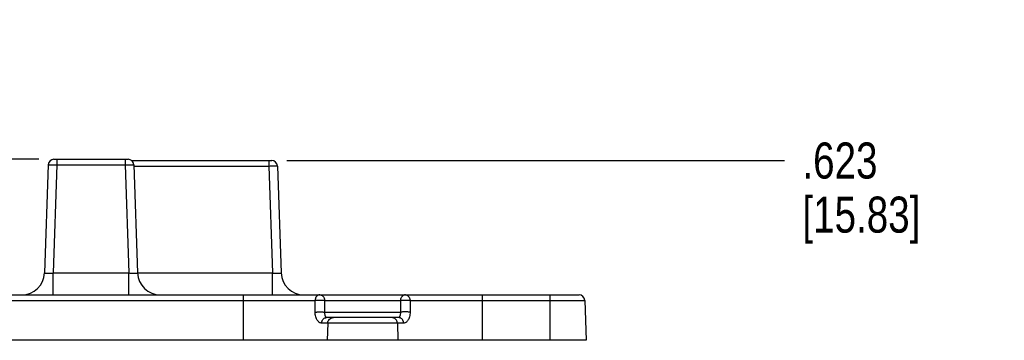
# Model space of a CAD drawing. Header units: inches. Extents: x 0 to 22, y 0 to 17.
# Tile 16 of 24: x 13.4 to 16.8, y 5.2 to 6.3. Entities that reach past the tile are written whole.
import ezdxf

# ---------------------------------------------------------------- set-up
doc = ezdxf.new("R2010")
doc.units = ezdxf.units.IN
doc.header["$LTSCALE"] = 1.21
doc.header["$MEASUREMENT"] = 0
doc.layers.get('0').update_dxf_attribs({"linetype": 'CONTINUOUS'})
doc.layers.add('DIMENSIONS', color=7, linetype='CONTINUOUS')
doc.styles.get("Standard").update_dxf_attribs({"font": 'txt', "width": 0.8})
doc.dimstyles.new('DIMSTYLE_1', dxfattribs={"dimtxt": 0.125, "dimasz": 0.18, "dimexe": 0.18, "dimexo": 0.0625, "dimgap": 0.09, "dimtad": 0, "dimtih": 1, "dimtoh": 1, "dimdec": 3, "dimzin": 4, "dimdsep": 46, "dimtxsty": 'STANDARD', "dimblk": '_FILLED', "dimblk1": '_FILLED', "dimblk2": '_FILLED', "dimcen": 0.09, "dimadec": 0, "dimazin": 0, "dimtp": 0.01, "dimtm": 0.01, "dimtfac": 1, "dimtdec": 3, "dimtofl": 0, "dimtmove": 0, "dimatfit": 3, "dimldrblk": '_FILLED', "dimfxl": 1, "dimtolj": 1, "dimtzin": 4, "dimarcsym": 0})

# ---------------------------------------------------------------- blocks, each defined once
blk = doc.blocks.new('*D3')
at = {"layer": 'DIMENSIONS', "color": 2, "linetype": 'CONTINUOUS'}
for p, q in [((11.7308, 6.2506), (10.8464, 6.2506)), ((12.2968, 5.8392), (11.7308, 6.2506)), ((13.4366, 5.8392), (12.2968, 5.8392))]:
    blk.add_line(p, q, dxfattribs=at)
at = {"layer": 'DIMENSIONS', "color": 2, "linetype": 'CONTINUOUS', "insert": (10.7839, 6.3131), "char_height": 0.125, "width": 1.225, "attachment_point": 3, "line_spacing_factor": 0.9}
blk.add_mtext('.628{\\Ftxt.shx;\\W1.000000;\\H0.125000; }[15.94]', dxfattribs=at)
blk = doc.blocks.new('_FILLED')
at = {"color": 0, "linetype": 'BYBLOCK'}
blk.add_solid([(0, 0), (-1, 0.174), (-1, -0.174)], dxfattribs=at)
blk = doc.blocks.new('*D6')
at = {"layer": 'DIMENSIONS', "color": 2, "linetype": 'CONTINUOUS'}
blk.add_line((14.2959, 5.8349), (16.0214, 5.8349), dxfattribs=at)
at = {"layer": 'DIMENSIONS', "color": 2, "linetype": 'CONTINUOUS', "insert": (16.0839, 5.8974), "char_height": 0.125, "width": 0.7, "attachment_point": 1, "line_spacing_factor": 0.9}
blk.add_mtext('.623\\P[15.83]', dxfattribs=at)

msp = doc.modelspace()

# ---------------------------------------------------------------- linework, layer by layer
at = {"color": 7, "linetype": 'CONTINUOUS'}
for p, q in [((13.4888, 5.8392), (13.746, 5.8392)), ((13.4991, 5.8392), (13.4991, 5.8202)), ((13.7357, 5.8392), (13.7357, 5.8202)), ((13.4691, 5.8202), (13.456, 5.4451)), ((13.4991, 5.8202), (13.486, 5.4451)), ((13.4991, 5.8202), (13.7357, 5.8202)), ((13.7357, 5.8202), (13.7488, 5.4451)), ((13.7579, 5.8349), (14.2437, 5.8349)), ((13.7657, 5.8202), (13.7788, 5.4451)), ((13.7657, 5.8159), (14.2334, 5.8159)), ((14.2334, 5.8349), (14.2334, 5.8159)), ((14.2334, 5.8159), (14.2463, 5.4451)), ((14.2634, 5.8159), (14.2763, 5.4451)), ((13.486, 5.4451), (13.7488, 5.4451)), ((13.486, 5.3691), (13.486, 5.4451)), ((13.7488, 5.3691), (13.7488, 5.4451)), ((13.7788, 5.4451), (14.2463, 5.4451)), ((14.2463, 5.3691), (14.2463, 5.4451)), ((11.5584, 5.3691), (15.3094, 5.3691)), ((14.1448, 5.3691), (14.1448, 5.2116)), ((14.9731, 5.3691), (14.9731, 5.2116)), ((15.2079, 5.3691), (15.2079, 5.2116)), ((11.8244, 5.3501), (14.3944, 5.3501)), ((14.3944, 5.3094), (14.3944, 5.3501)), ((14.4275, 5.3501), (14.6903, 5.3501)), ((14.4277, 5.3094), (14.4275, 5.3501)), ((14.6903, 5.3501), (14.6901, 5.3094)), ((14.7234, 5.3501), (15.3291, 5.3501)), ((14.7234, 5.3501), (14.7234, 5.3094)), ((15.3291, 5.3501), (15.3339, 5.2116)), ((14.4277, 5.3094), (14.6901, 5.3094)), ((14.7012, 5.2714), (14.4166, 5.2714)), ((14.6835, 5.2904), (14.4343, 5.2904)), ((14.4384, 5.2714), (14.4364, 5.2116)), ((14.6794, 5.2714), (14.6814, 5.2116)), ((15.3339, 5.2116), (11.5339, 5.2116))]:
    msp.add_line(p, q, dxfattribs=at)
for centre, radius, start, end in [((13.4888, 5.8195), 0.0197, 90, 178), ((13.746, 5.8195), 0.0197, 2, 90.0002), ((14.2437, 5.8152), 0.0197, 2, 90), ((13.3773, 5.4479), 0.0787, 269.9998, 358), ((13.8575, 5.4479), 0.0787, 182, 270.0002), ((14.355, 5.4479), 0.0787, 182, 270.0002), ((15.3094, 5.3494), 0.0197, 2, 90)]:
    msp.add_arc(centre, radius, start, end, dxfattribs=at)
for points, knots in [([(13.4691, 5.8202), (13.4691, 5.8202), (13.4692, 5.8202), (13.4693, 5.8203), (13.4695, 5.8203), (13.4697, 5.8203), (13.47, 5.8204), (13.4704, 5.8204), (13.4709, 5.8204), (13.4716, 5.8204), (13.4727, 5.8204), (13.4743, 5.8205), (13.476, 5.8205), (13.478, 5.8205), (13.4801, 5.8205), (13.4825, 5.8205), (13.485, 5.8204), (13.4886, 5.8204), (13.4933, 5.8203), (13.4971, 5.8202), (13.4991, 5.8202)], [0, 0, 0, 0, 0.00166, 0.00546, 0.011583, 0.020047, 0.030845, 0.043964, 0.059386, 0.077075, 0.119047, 0.16946, 0.227884, 0.293746, 0.366369, 0.44507, 0.529117, 0.617717, 0.805293, 1, 1, 1, 1]), ([(13.7357, 5.8202), (13.7377, 5.8202), (13.7415, 5.8203), (13.7462, 5.8204), (13.7498, 5.8204), (13.7523, 5.8205), (13.7547, 5.8205), (13.7569, 5.8205), (13.7588, 5.8205), (13.7606, 5.8205), (13.7621, 5.8204), (13.7632, 5.8204), (13.7639, 5.8204), (13.7644, 5.8204), (13.7648, 5.8204), (13.7651, 5.8203), (13.7654, 5.8203), (13.7655, 5.8203), (13.7657, 5.8202), (13.7657, 5.8202), (13.7657, 5.8202)], [0, 0, 0, 0, 0.194721, 0.382308, 0.470911, 0.554961, 0.633664, 0.706288, 0.77215, 0.83057, 0.880979, 0.922947, 0.940636, 0.956059, 0.96918, 0.979979, 0.988443, 0.994563, 0.998355, 1, 1, 1, 1]), ([(14.2334, 5.8159), (14.2353, 5.8159), (14.2391, 5.816), (14.2439, 5.8161), (14.2475, 5.8161), (14.25, 5.8161), (14.2523, 5.8162), (14.2545, 5.8162), (14.2565, 5.8162), (14.2582, 5.8161), (14.2597, 5.8161), (14.2608, 5.8161), (14.2616, 5.8161), (14.262, 5.816), (14.2624, 5.816), (14.2627, 5.816), (14.263, 5.816), (14.2632, 5.8159), (14.2633, 5.8159), (14.2634, 5.8159), (14.2634, 5.8159)], [0, 0, 0, 0, 0.194721, 0.382308, 0.470911, 0.554961, 0.633664, 0.706288, 0.77215, 0.83057, 0.880979, 0.922947, 0.940636, 0.956059, 0.96918, 0.979979, 0.988443, 0.994563, 0.998355, 1, 1, 1, 1]), ([(13.456, 5.4451), (13.456, 5.4451), (13.456, 5.445), (13.4562, 5.4448), (13.4563, 5.4447), (13.4566, 5.4446), (13.4569, 5.4445), (13.4573, 5.4444), (13.4578, 5.4443), (13.4585, 5.4442), (13.4596, 5.4441), (13.4611, 5.444), (13.4628, 5.444), (13.4648, 5.444), (13.467, 5.444), (13.4703, 5.4441), (13.4747, 5.4443), (13.4802, 5.4446), (13.484, 5.4449), (13.486, 5.4451)], [0, 0, 0, 0, 0.00444, 0.009762, 0.016699, 0.025588, 0.036584, 0.049753, 0.065111, 0.082652, 0.124216, 0.174178, 0.232105, 0.297489, 0.369689, 0.448021, 0.619864, 0.806313, 1, 1, 1, 1]), ([(13.7488, 5.4451), (13.7508, 5.4449), (13.7546, 5.4446), (13.7602, 5.4443), (13.7646, 5.4441), (13.7678, 5.444), (13.77, 5.444), (13.772, 5.444), (13.7737, 5.444), (13.7752, 5.4441), (13.7763, 5.4442), (13.7771, 5.4443), (13.7775, 5.4444), (13.7779, 5.4445), (13.7782, 5.4446), (13.7785, 5.4447), (13.7787, 5.4448), (13.7788, 5.445), (13.7788, 5.4451), (13.7788, 5.4451)], [0, 0, 0, 0, 0.193691, 0.380144, 0.551992, 0.630326, 0.702528, 0.767914, 0.825842, 0.875806, 0.917371, 0.934913, 0.950272, 0.963443, 0.974444, 0.98334, 0.990281, 0.995596, 1, 1, 1, 1]), ([(14.2463, 5.4451), (14.2483, 5.4449), (14.2521, 5.4446), (14.2577, 5.4443), (14.2621, 5.4441), (14.2653, 5.444), (14.2675, 5.444), (14.2695, 5.444), (14.2712, 5.444), (14.2727, 5.4441), (14.2738, 5.4442), (14.2746, 5.4443), (14.275, 5.4444), (14.2754, 5.4445), (14.2757, 5.4446), (14.276, 5.4447), (14.2762, 5.4448), (14.2763, 5.445), (14.2763, 5.4451), (14.2763, 5.4451)], [0, 0, 0, 0, 0.193691, 0.380144, 0.551992, 0.630326, 0.702528, 0.767914, 0.825842, 0.875806, 0.917371, 0.934913, 0.950272, 0.963443, 0.974444, 0.98334, 0.990281, 0.995596, 1, 1, 1, 1]), ([(14.4105, 5.3691), (14.4095, 5.3691), (14.4074, 5.3689), (14.4044, 5.3678), (14.4016, 5.366), (14.3983, 5.3628), (14.396, 5.3586), (14.3947, 5.3539), (14.3944, 5.3514), (14.3944, 5.3501)], [0, 0, 0, 0, 0.1127, 0.227825, 0.346388, 0.469302, 0.727777, 0.863154, 1, 1, 1, 1]), ([(14.4105, 5.3691), (14.4116, 5.3691), (14.4138, 5.3689), (14.4169, 5.3678), (14.4199, 5.366), (14.4224, 5.3636), (14.4245, 5.3608), (14.4267, 5.3563), (14.4274, 5.3526), (14.4275, 5.3501)], [0, 0, 0, 0, 0.116012, 0.233906, 0.354233, 0.477676, 0.604505, 0.734569, 1, 1, 1, 1]), ([(14.7073, 5.3691), (14.7062, 5.3691), (14.704, 5.3689), (14.7009, 5.3678), (14.698, 5.366), (14.6954, 5.3636), (14.6933, 5.3608), (14.6911, 5.3563), (14.6904, 5.3526), (14.6903, 5.3501)], [0, 0, 0, 0, 0.116012, 0.233906, 0.354233, 0.477676, 0.604505, 0.734569, 1, 1, 1, 1]), ([(14.7073, 5.3691), (14.7084, 5.3691), (14.7104, 5.3689), (14.7134, 5.3678), (14.7162, 5.366), (14.7195, 5.3628), (14.7219, 5.3586), (14.7231, 5.3539), (14.7234, 5.3514), (14.7234, 5.3501)], [0, 0, 0, 0, 0.1127, 0.227825, 0.346388, 0.469302, 0.727777, 0.863154, 1, 1, 1, 1]), ([(14.3944, 5.3501), (14.3955, 5.3502), (14.398, 5.3504), (14.402, 5.3506), (14.4065, 5.3507), (14.4113, 5.3507), (14.416, 5.3507), (14.4204, 5.3506), (14.4242, 5.3504), (14.4265, 5.3502), (14.4275, 5.3501)], [0, 0, 0, 0, 0.099798, 0.223718, 0.363755, 0.511408, 0.657521, 0.79302, 0.909675, 1, 1, 1, 1]), ([(14.6903, 5.3501), (14.6913, 5.3502), (14.6936, 5.3504), (14.6974, 5.3506), (14.7018, 5.3507), (14.7065, 5.3507), (14.7113, 5.3507), (14.7159, 5.3506), (14.7199, 5.3504), (14.7223, 5.3502), (14.7234, 5.3501)], [0, 0, 0, 0, 0.090325, 0.20698, 0.342479, 0.488592, 0.636245, 0.776282, 0.900202, 1, 1, 1, 1]), ([(14.3944, 5.3094), (14.3955, 5.3095), (14.398, 5.3097), (14.4021, 5.3098), (14.4066, 5.31), (14.4115, 5.31), (14.4163, 5.31), (14.4207, 5.3098), (14.4245, 5.3097), (14.4268, 5.3095), (14.4277, 5.3094)], [0, 0, 0, 0, 0.099549, 0.223667, 0.364184, 0.512396, 0.658933, 0.794511, 0.910731, 1, 1, 1, 1]), ([(14.4166, 5.2714), (14.4154, 5.2714), (14.4127, 5.2718), (14.4089, 5.2735), (14.4051, 5.2766), (14.4016, 5.2811), (14.3986, 5.2868), (14.3962, 5.2936), (14.3948, 5.3013), (14.3944, 5.3066), (14.3944, 5.3094)], [0, 0, 0, 0, 0.077636, 0.163824, 0.263575, 0.380335, 0.515055, 0.665937, 0.829392, 1, 1, 1, 1]), ([(14.4343, 5.2904), (14.4341, 5.2904), (14.4335, 5.2905), (14.4326, 5.2911), (14.4316, 5.2922), (14.4306, 5.294), (14.4295, 5.2965), (14.4285, 5.3), (14.428, 5.3036), (14.4278, 5.3068), (14.4277, 5.3085), (14.4277, 5.3094)], [0, 0, 0, 0, 0.036225, 0.083112, 0.14897, 0.242263, 0.371437, 0.542397, 0.755598, 0.875415, 1, 1, 1, 1]), ([(14.6901, 5.3094), (14.6901, 5.3085), (14.6901, 5.3068), (14.6898, 5.3036), (14.6893, 5.3), (14.6883, 5.2965), (14.6872, 5.294), (14.6862, 5.2922), (14.6852, 5.2911), (14.6843, 5.2905), (14.6837, 5.2904), (14.6835, 5.2904)], [0, 0, 0, 0, 0.124588, 0.244408, 0.45761, 0.628561, 0.757733, 0.851023, 0.916885, 0.963774, 1, 1, 1, 1]), ([(14.7234, 5.3094), (14.7223, 5.3095), (14.7198, 5.3097), (14.7158, 5.3098), (14.7112, 5.31), (14.7063, 5.31), (14.7016, 5.31), (14.6971, 5.3098), (14.6933, 5.3097), (14.6911, 5.3095), (14.6901, 5.3094)], [0, 0, 0, 0, 0.099549, 0.223667, 0.364183, 0.512395, 0.658932, 0.794511, 0.910731, 1, 1, 1, 1]), ([(14.7234, 5.3094), (14.7234, 5.3066), (14.7231, 5.3013), (14.7216, 5.2936), (14.7193, 5.2868), (14.7163, 5.2811), (14.7128, 5.2766), (14.709, 5.2735), (14.7051, 5.2718), (14.7024, 5.2714), (14.7012, 5.2714)], [0, 0, 0, 0, 0.17061, 0.334063, 0.484941, 0.619661, 0.73642, 0.836173, 0.92236, 1, 1, 1, 1]), ([(14.4166, 5.2714), (14.4167, 5.2739), (14.4175, 5.2776), (14.4197, 5.282), (14.4219, 5.2849), (14.4246, 5.2873), (14.4276, 5.2891), (14.4309, 5.2901), (14.4332, 5.2904), (14.4343, 5.2904)], [0, 0, 0, 0, 0.261087, 0.389858, 0.516183, 0.639992, 0.761581, 0.881505, 1, 1, 1, 1]), ([(14.4384, 5.2714), (14.4385, 5.2739), (14.4396, 5.2789), (14.4439, 5.2852), (14.4502, 5.2894), (14.4551, 5.2904), (14.4576, 5.2904)], [0, 0, 0, 0, 0.253246, 0.504544, 0.753199, 1, 1, 1, 1]), ([(14.6794, 5.2714), (14.6793, 5.2739), (14.6782, 5.2789), (14.6739, 5.2852), (14.6676, 5.2894), (14.6627, 5.2904), (14.6603, 5.2904)], [0, 0, 0, 0, 0.253246, 0.504544, 0.753199, 1, 1, 1, 1]), ([(14.7012, 5.2714), (14.7011, 5.2739), (14.7004, 5.2776), (14.6981, 5.282), (14.6959, 5.2849), (14.6932, 5.2873), (14.6902, 5.2891), (14.6869, 5.2901), (14.6846, 5.2904), (14.6835, 5.2904)], [0, 0, 0, 0, 0.261086, 0.389855, 0.51618, 0.639988, 0.761578, 0.881503, 1, 1, 1, 1])]:
    msp.add_open_spline(points, degree=3, knots=knots, dxfattribs=at)

# ---------------------------------------------------------------- dimensions: what is measured, and where the dimension line sits
at = {"layer": 'DIMENSIONS', "color": 2, "linetype": 'CONTINUOUS'}
for feature_location, offset, origin, picture, middle in [((13.4366, 5.8392), (-2.5902, 0.4114), (13.4991, 5.2116), '*D3', (9.9214, 6.2506)), ((14.2959, 5.8349), (1.7255, 0), (14.2334, 5.2116), '*D6', (16.4339, 5.7411))]:
    dim = msp.add_ordinate_dim(feature_location=feature_location, offset=offset, dtype=0, origin=origin, dimstyle='DIMSTYLE_1', dxfattribs=at)
    dim.commit()
    dim.dimension.update_dxf_attribs({"geometry": picture, "text_midpoint": middle})

doc.saveas('drawing.dxf')
